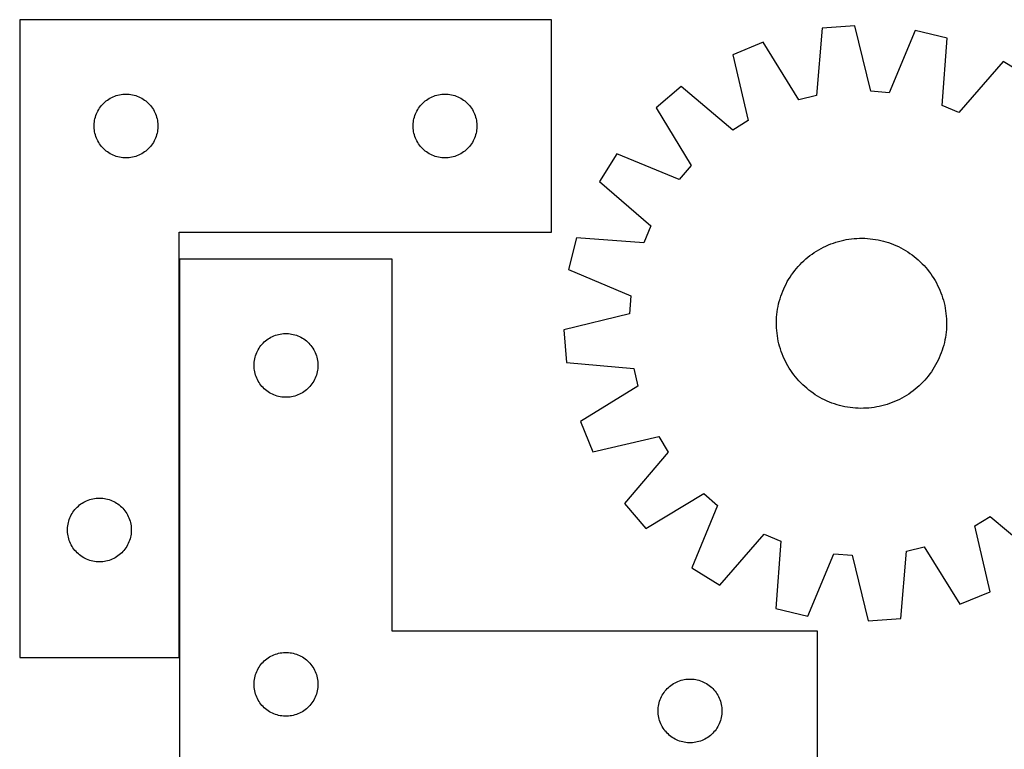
# Model space of a CAD drawing. Header units: millimetres. Extents: x 7 to 1493, y 7 to 2993.
# Tile 7 of 11: x 263 to 726, y 2650 to 2993. Entities that reach past the tile are written whole.
import ezdxf

# ---------------------------------------------------------------- set-up
doc = ezdxf.new("R2010")
doc.units = ezdxf.units.MM
doc.layers.add('COMMON', color=5, linetype='CONTINUOUS', true_color=0x0000ff)
doc.layers.add('CUT', color=7, linetype='CONTINUOUS', true_color=0x000000)

msp = doc.modelspace()

# ---------------------------------------------------------------- linework, layer by layer
at = {"layer": 'COMMON'}
msp.add_line((338.239389, 2880.647767), (338.239389, 2693.242731), dxfattribs=at)
at = {"layer": 'CUT'}
for p, q in [((263.139389, 2993.242731), (263.139389, 2693.242731)), ((513.139389, 2993.242731), (263.139389, 2993.242731)), ((513.139389, 2893.242731), (513.139389, 2993.242731)), ((640.491357, 2989.227961), (637.789955, 2957.578677)), ((655.831285, 2990.418403), (640.491357, 2989.227961)), ((663.383172, 2959.564818), (655.831285, 2990.418403)), ((684.279698, 2988.148237), (671.930345, 2958.882758)), ((699.236703, 2984.540117), (684.279698, 2988.148237)), ((612.733789, 2982.595975), (598.512518, 2976.723498)), ((629.450343, 2955.586132), (612.733789, 2982.595975)), ((696.884692, 2952.862951), (699.236703, 2984.540117)), ((598.512518, 2976.723498), (605.723498, 2945.788461)), ((725.591231, 2973.590017), (704.802769, 2949.573053)), ((738.701218, 2965.536522), (725.591231, 2973.590017)), ((574.162898, 2961.838544), (562.45236, 2951.858872)), ((598.407786, 2941.316356), (574.162898, 2961.838544)), ((671.930345, 2958.882758), (663.383172, 2959.564818)), ((302.131108, 2953.431831), (302.670226, 2953.985014)), ((302.670226, 2953.985014), (303.237107, 2954.50971)), ((303.237107, 2954.50971), (303.830246, 2955.004528)), ((303.830246, 2955.004528), (304.448072, 2955.468156)), ((304.448072, 2955.468156), (305.088946, 2955.899364)), ((305.088946, 2955.899364), (305.751168, 2956.297009)), ((305.751168, 2956.297009), (306.432982, 2956.660037)), ((306.432982, 2956.660037), (307.13258, 2956.987484)), ((307.13258, 2956.987484), (307.848107, 2957.278483)), ((307.848107, 2957.278483), (308.577666, 2957.532261)), ((308.577666, 2957.532261), (309.319322, 2957.748147)), ((309.319322, 2957.748147), (310.071108, 2957.925566)), ((310.071108, 2957.925566), (310.83103, 2958.064049)), ((310.83103, 2958.064049), (311.597074, 2958.163229)), ((311.597074, 2958.163229), (312.367207, 2958.222842)), ((312.367207, 2958.222842), (313.139389, 2958.242731)), ((313.139389, 2958.242731), (313.91157, 2958.222842)), ((313.91157, 2958.222842), (314.681704, 2958.163229)), ((314.681704, 2958.163229), (315.447747, 2958.064049)), ((315.447747, 2958.064049), (316.20767, 2957.925566)), ((316.20767, 2957.925566), (316.959456, 2957.748147)), ((316.959456, 2957.748147), (317.701111, 2957.532261)), ((317.701111, 2957.532261), (318.43067, 2957.278483)), ((318.43067, 2957.278483), (319.146197, 2956.987484)), ((319.146197, 2956.987484), (319.845796, 2956.660037)), ((319.845796, 2956.660037), (320.52761, 2956.297009)), ((320.52761, 2956.297009), (321.189832, 2955.899364)), ((321.189832, 2955.899364), (321.830705, 2955.468156)), ((321.830705, 2955.468156), (322.448531, 2955.004528)), ((322.448531, 2955.004528), (323.041671, 2954.50971)), ((323.041671, 2954.50971), (323.608551, 2953.985014)), ((323.608551, 2953.985014), (324.147669, 2953.431831)), ((452.131108, 2953.431831), (452.670226, 2953.985014)), ((452.670226, 2953.985014), (453.237107, 2954.50971)), ((453.237107, 2954.50971), (453.830246, 2955.004528)), ((453.830246, 2955.004528), (454.448072, 2955.468156)), ((454.448072, 2955.468156), (455.088946, 2955.899364)), ((455.088946, 2955.899364), (455.751168, 2956.297009)), ((455.751168, 2956.297009), (456.432982, 2956.660037)), ((456.432982, 2956.660037), (457.13258, 2956.987484)), ((457.13258, 2956.987484), (457.848107, 2957.278483)), ((457.848107, 2957.278483), (458.577666, 2957.532261)), ((458.577666, 2957.532261), (459.319322, 2957.748147)), ((459.319322, 2957.748147), (460.071108, 2957.925566)), ((460.071108, 2957.925566), (460.83103, 2958.064049)), ((460.83103, 2958.064049), (461.597074, 2958.163229)), ((461.597074, 2958.163229), (462.367207, 2958.222842)), ((462.367207, 2958.222842), (463.139389, 2958.242731)), ((463.139389, 2958.242731), (463.91157, 2958.222842)), ((463.91157, 2958.222842), (464.681704, 2958.163229)), ((464.681704, 2958.163229), (465.447747, 2958.064049)), ((465.447747, 2958.064049), (466.20767, 2957.925566)), ((466.20767, 2957.925566), (466.959456, 2957.748147)), ((466.959456, 2957.748147), (467.701111, 2957.532261)), ((467.701111, 2957.532261), (468.43067, 2957.278483)), ((468.43067, 2957.278483), (469.146197, 2956.987484)), ((469.146197, 2956.987484), (469.845796, 2956.660037)), ((469.845796, 2956.660037), (470.52761, 2956.297009)), ((470.52761, 2956.297009), (471.189832, 2955.899364)), ((471.189832, 2955.899364), (471.830705, 2955.468156)), ((471.830705, 2955.468156), (472.448531, 2955.004528)), ((472.448531, 2955.004528), (473.041671, 2954.50971)), ((473.041671, 2954.50971), (473.608551, 2953.985014)), ((473.608551, 2953.985014), (474.147669, 2953.431831)), ((637.789955, 2957.578677), (629.450343, 2955.586132)), ((299.244529, 2948.893649), (299.553855, 2949.601447)), ((299.553855, 2949.601447), (299.899207, 2950.292382)), ((299.899207, 2950.292382), (300.279669, 2950.964623)), ((300.279669, 2950.964623), (300.694233, 2951.616387)), ((300.694233, 2951.616387), (301.1418, 2952.245945)), ((301.1418, 2952.245945), (301.621182, 2952.851628)), ((301.621182, 2952.851628), (302.131108, 2953.431831)), ((324.147669, 2953.431831), (324.657595, 2952.851628)), ((324.657595, 2952.851628), (325.136977, 2952.245945)), ((325.136977, 2952.245945), (325.584544, 2951.616387)), ((325.584544, 2951.616387), (325.999108, 2950.964623)), ((325.999108, 2950.964623), (326.379571, 2950.292382)), ((326.379571, 2950.292382), (326.724923, 2949.601447)), ((326.724923, 2949.601447), (327.034248, 2948.893649)), ((449.244529, 2948.893649), (449.553855, 2949.601447)), ((449.553855, 2949.601447), (449.899207, 2950.292382)), ((449.899207, 2950.292382), (450.279669, 2950.964623)), ((450.279669, 2950.964623), (450.694233, 2951.616387)), ((450.694233, 2951.616387), (451.1418, 2952.245945)), ((451.1418, 2952.245945), (451.621182, 2952.851628)), ((451.621182, 2952.851628), (452.131108, 2953.431831)), ((474.147669, 2953.431831), (474.657595, 2952.851628)), ((474.657595, 2952.851628), (475.136977, 2952.245945)), ((475.136977, 2952.245945), (475.584544, 2951.616387)), ((475.584544, 2951.616387), (475.999108, 2950.964623)), ((475.999108, 2950.964623), (476.379571, 2950.292382)), ((476.379571, 2950.292382), (476.724923, 2949.601447)), ((476.724923, 2949.601447), (477.034248, 2948.893649)), ((562.45236, 2951.858872), (578.869863, 2924.666219)), ((704.802769, 2949.573053), (696.884692, 2952.862951)), ((298.184126, 2944.400363), (298.263549, 2945.168706)), ((298.263549, 2945.168706), (298.382419, 2945.931942)), ((298.382419, 2945.931942), (298.540423, 2946.688047)), ((298.540423, 2946.688047), (298.737141, 2947.435015)), ((298.737141, 2947.435015), (298.97205, 2948.170866)), ((298.97205, 2948.170866), (299.244529, 2948.893649)), ((327.034248, 2948.893649), (327.306727, 2948.170866)), ((327.306727, 2948.170866), (327.541637, 2947.435015)), ((327.541637, 2947.435015), (327.738354, 2946.688047)), ((327.738354, 2946.688047), (327.896358, 2945.931942)), ((327.896358, 2945.931942), (328.015229, 2945.168706)), ((328.015229, 2945.168706), (328.094652, 2944.400363)), ((448.184126, 2944.400363), (448.263549, 2945.168706)), ((448.263549, 2945.168706), (448.382419, 2945.931942)), ((448.382419, 2945.931942), (448.540423, 2946.688047)), ((448.540423, 2946.688047), (448.737141, 2947.435015)), ((448.737141, 2947.435015), (448.97205, 2948.170866)), ((448.97205, 2948.170866), (449.244529, 2948.893649)), ((477.034248, 2948.893649), (477.306727, 2948.170866)), ((477.306727, 2948.170866), (477.541637, 2947.435015)), ((477.541637, 2947.435015), (477.738354, 2946.688047)), ((477.738354, 2946.688047), (477.896358, 2945.931942)), ((477.896358, 2945.931942), (478.015229, 2945.168706)), ((478.015229, 2945.168706), (478.094652, 2944.400363)), ((605.723498, 2945.788461), (598.407786, 2941.316356)), ((298.144362, 2943.628949), (298.184126, 2944.400363)), ((298.144362, 2942.856512), (298.144362, 2943.628949)), ((298.184126, 2942.085099), (298.144362, 2942.856512)), ((298.263549, 2941.316755), (298.184126, 2942.085099)), ((298.382419, 2940.553519), (298.263549, 2941.316755)), ((298.540423, 2939.797415), (298.382419, 2940.553519)), ((327.896358, 2940.553519), (327.738354, 2939.797415)), ((328.015229, 2941.316755), (327.896358, 2940.553519)), ((328.094652, 2942.085099), (328.015229, 2941.316755)), ((328.094652, 2944.400363), (328.134416, 2943.628949)), ((328.134416, 2942.856512), (328.094652, 2942.085099)), ((328.134416, 2943.628949), (328.134416, 2942.856512)), ((448.144362, 2943.628949), (448.184126, 2944.400363)), ((448.144362, 2942.856512), (448.144362, 2943.628949)), ((448.184126, 2942.085099), (448.144362, 2942.856512)), ((448.263549, 2941.316755), (448.184126, 2942.085099)), ((448.382419, 2940.553519), (448.263549, 2941.316755)), ((448.540423, 2939.797415), (448.382419, 2940.553519)), ((477.896358, 2940.553519), (477.738354, 2939.797415)), ((478.015229, 2941.316755), (477.896358, 2940.553519)), ((478.094652, 2942.085099), (478.015229, 2941.316755)), ((478.094652, 2944.400363), (478.134416, 2943.628949)), ((478.134416, 2942.856512), (478.094652, 2942.085099)), ((478.134416, 2943.628949), (478.134416, 2942.856512)), ((298.737141, 2939.050446), (298.540423, 2939.797415)), ((298.97205, 2938.314595), (298.737141, 2939.050446)), ((299.244529, 2937.591812), (298.97205, 2938.314595)), ((299.553855, 2936.884015), (299.244529, 2937.591812)), ((299.899207, 2936.19308), (299.553855, 2936.884015)), ((300.279669, 2935.520839), (299.899207, 2936.19308)), ((300.694233, 2934.869075), (300.279669, 2935.520839)), ((325.999108, 2935.520839), (325.584544, 2934.869075)), ((326.379571, 2936.19308), (325.999108, 2935.520839)), ((326.724923, 2936.884015), (326.379571, 2936.19308)), ((327.034248, 2937.591812), (326.724923, 2936.884015)), ((327.306727, 2938.314595), (327.034248, 2937.591812)), ((327.541637, 2939.050446), (327.306727, 2938.314595)), ((327.738354, 2939.797415), (327.541637, 2939.050446)), ((448.737141, 2939.050446), (448.540423, 2939.797415)), ((448.97205, 2938.314595), (448.737141, 2939.050446)), ((449.244529, 2937.591812), (448.97205, 2938.314595)), ((449.553855, 2936.884015), (449.244529, 2937.591812)), ((449.899207, 2936.19308), (449.553855, 2936.884015)), ((450.279669, 2935.520839), (449.899207, 2936.19308)), ((450.694233, 2934.869075), (450.279669, 2935.520839)), ((475.999108, 2935.520839), (475.584544, 2934.869075)), ((476.379571, 2936.19308), (475.999108, 2935.520839)), ((476.724923, 2936.884015), (476.379571, 2936.19308)), ((477.034248, 2937.591812), (476.724923, 2936.884015)), ((477.306727, 2938.314595), (477.034248, 2937.591812)), ((477.541637, 2939.050446), (477.306727, 2938.314595)), ((477.738354, 2939.797415), (477.541637, 2939.050446)), ((301.1418, 2934.239517), (300.694233, 2934.869075)), ((301.621182, 2933.633833), (301.1418, 2934.239517)), ((302.131108, 2933.053631), (301.621182, 2933.633833)), ((302.670226, 2932.500448), (302.131108, 2933.053631)), ((303.237107, 2931.975752), (302.670226, 2932.500448)), ((303.830246, 2931.480934), (303.237107, 2931.975752)), ((304.448072, 2931.017306), (303.830246, 2931.480934)), ((305.088946, 2930.586097), (304.448072, 2931.017306)), ((321.830705, 2931.017306), (321.189832, 2930.586097)), ((322.448531, 2931.480934), (321.830705, 2931.017306)), ((323.041671, 2931.975752), (322.448531, 2931.480934)), ((323.608551, 2932.500448), (323.041671, 2931.975752)), ((324.147669, 2933.053631), (323.608551, 2932.500448)), ((324.657595, 2933.633833), (324.147669, 2933.053631)), ((325.136977, 2934.239517), (324.657595, 2933.633833)), ((325.584544, 2934.869075), (325.136977, 2934.239517)), ((451.1418, 2934.239517), (450.694233, 2934.869075)), ((451.621182, 2933.633833), (451.1418, 2934.239517)), ((452.131108, 2933.053631), (451.621182, 2933.633833)), ((452.670226, 2932.500448), (452.131108, 2933.053631)), ((453.237107, 2931.975752), (452.670226, 2932.500448)), ((453.830246, 2931.480934), (453.237107, 2931.975752)), ((454.448072, 2931.017306), (453.830246, 2931.480934)), ((455.088946, 2930.586097), (454.448072, 2931.017306)), ((471.830705, 2931.017306), (471.189832, 2930.586097)), ((472.448531, 2931.480934), (471.830705, 2931.017306)), ((473.041671, 2931.975752), (472.448531, 2931.480934)), ((473.608551, 2932.500448), (473.041671, 2931.975752)), ((474.147669, 2933.053631), (473.608551, 2932.500448)), ((474.657595, 2933.633833), (474.147669, 2933.053631)), ((475.136977, 2934.239517), (474.657595, 2933.633833)), ((475.584544, 2934.869075), (475.136977, 2934.239517)), ((305.751168, 2930.188452), (305.088946, 2930.586097)), ((306.432982, 2929.825425), (305.751168, 2930.188452)), ((307.13258, 2929.497977), (306.432982, 2929.825425)), ((307.848107, 2929.206978), (307.13258, 2929.497977)), ((308.577666, 2928.9532), (307.848107, 2929.206978)), ((309.319322, 2928.737315), (308.577666, 2928.9532)), ((310.071108, 2928.559895), (309.319322, 2928.737315)), ((310.83103, 2928.421412), (310.071108, 2928.559895)), ((311.597074, 2928.322233), (310.83103, 2928.421412)), ((312.367207, 2928.262619), (311.597074, 2928.322233)), ((313.139389, 2928.242731), (312.367207, 2928.262619)), ((313.91157, 2928.262619), (313.139389, 2928.242731)), ((314.681704, 2928.322233), (313.91157, 2928.262619)), ((315.447747, 2928.421412), (314.681704, 2928.322233)), ((316.20767, 2928.559895), (315.447747, 2928.421412)), ((316.959456, 2928.737315), (316.20767, 2928.559895)), ((317.701111, 2928.9532), (316.959456, 2928.737315)), ((318.43067, 2929.206978), (317.701111, 2928.9532)), ((319.146197, 2929.497977), (318.43067, 2929.206978)), ((319.845796, 2929.825425), (319.146197, 2929.497977)), ((320.52761, 2930.188452), (319.845796, 2929.825425)), ((321.189832, 2930.586097), (320.52761, 2930.188452)), ((455.751168, 2930.188452), (455.088946, 2930.586097)), ((456.432982, 2929.825425), (455.751168, 2930.188452)), ((457.13258, 2929.497977), (456.432982, 2929.825425)), ((457.848107, 2929.206978), (457.13258, 2929.497977)), ((458.577666, 2928.9532), (457.848107, 2929.206978)), ((459.319322, 2928.737315), (458.577666, 2928.9532)), ((460.071108, 2928.559895), (459.319322, 2928.737315)), ((460.83103, 2928.421412), (460.071108, 2928.559895)), ((461.597074, 2928.322233), (460.83103, 2928.421412)), ((462.367207, 2928.262619), (461.597074, 2928.322233)), ((463.139389, 2928.242731), (462.367207, 2928.262619)), ((463.91157, 2928.262619), (463.139389, 2928.242731)), ((464.681704, 2928.322233), (463.91157, 2928.262619)), ((465.447747, 2928.421412), (464.681704, 2928.322233)), ((466.20767, 2928.559895), (465.447747, 2928.421412)), ((466.959456, 2928.737315), (466.20767, 2928.559895)), ((467.701111, 2928.9532), (466.959456, 2928.737315)), ((468.43067, 2929.206978), (467.701111, 2928.9532)), ((469.146197, 2929.497977), (468.43067, 2929.206978)), ((469.845796, 2929.825425), (469.146197, 2929.497977)), ((470.52761, 2930.188452), (469.845796, 2929.825425)), ((471.189832, 2930.586097), (470.52761, 2930.188452)), ((543.8942, 2930.177994), (535.840705, 2917.068007)), ((573.294163, 2918.152316), (543.8942, 2930.177994)), ((578.869863, 2924.666219), (573.294163, 2918.152316)), ((535.840705, 2917.068007), (559.857669, 2896.279544)), ((559.857669, 2896.279544), (556.56777, 2888.361467)), ((338.139389, 2693.242731), (338.139389, 2893.242731)), ((338.139389, 2893.242731), (513.139389, 2893.242731)), ((524.890605, 2890.713479), (521.282485, 2875.756473)), ((556.56777, 2888.361467), (524.890605, 2890.713479)), ((648.161358, 2888.963779), (649.376324, 2889.284503)), ((649.376324, 2889.284503), (650.600765, 2889.566906)), ((650.600765, 2889.566906), (651.833472, 2889.81071)), ((651.833472, 2889.81071), (653.073229, 2890.015672)), ((653.073229, 2890.015672), (654.318812, 2890.181592)), ((654.318812, 2890.181592), (655.568992, 2890.308305)), ((655.568992, 2890.308305), (656.822536, 2890.395686)), ((656.822536, 2890.395686), (658.078205, 2890.44365)), ((658.078205, 2890.44365), (659.334762, 2890.452148)), ((659.334762, 2890.452148), (660.590965, 2890.421173)), ((660.590965, 2890.421173), (661.845576, 2890.350755)), ((661.845576, 2890.350755), (663.097356, 2890.240963)), ((663.097356, 2890.240963), (664.345069, 2890.091906)), ((664.345069, 2890.091906), (665.587485, 2889.903731)), ((665.587485, 2889.903731), (666.823377, 2889.676624)), ((666.823377, 2889.676624), (668.051526, 2889.410808)), ((668.051526, 2889.410808), (669.270719, 2889.106547)), ((669.270719, 2889.106547), (670.479753, 2888.764139)), ((637.84685, 2884.417227), (638.924095, 2885.064181)), ((638.924095, 2885.064181), (640.02113, 2885.676979)), ((640.02113, 2885.676979), (641.136872, 2886.255016)), ((641.136872, 2886.255016), (642.27022, 2886.797722)), ((642.27022, 2886.797722), (643.420055, 2887.30456)), ((643.420055, 2887.30456), (644.585244, 2887.775031)), ((644.585244, 2887.775031), (645.764635, 2888.20867)), ((645.764635, 2888.20867), (646.957065, 2888.60505)), ((646.957065, 2888.60505), (648.161358, 2888.963779)), ((670.479753, 2888.764139), (671.677436, 2888.383924)), ((671.677436, 2888.383924), (672.862584, 2887.966277)), ((672.862584, 2887.966277), (674.03403, 2887.511609)), ((674.03403, 2887.511609), (675.190615, 2887.02037)), ((675.190615, 2887.02037), (676.3312, 2886.493044)), ((676.3312, 2886.493044), (677.454659, 2885.930151)), ((677.454659, 2885.930151), (678.559882, 2885.332247)), ((678.559882, 2885.332247), (679.645779, 2884.699923)), ((679.645779, 2884.699923), (680.711279, 2884.033802)), ((438.33939, 2880.647767), (338.33939, 2880.647767)), ((338.33939, 2880.647767), (338.33939, 2630.647767)), ((438.33939, 2705.647767), (438.33939, 2880.647767)), ((630.946828, 2878.989883), (631.857001, 2879.85625)), ((631.857001, 2879.85625), (632.793938, 2880.693601)), ((632.793938, 2880.693601), (633.756714, 2881.501108)), ((633.756714, 2881.501108), (634.74438, 2882.277976)), ((634.74438, 2882.277976), (635.755961, 2883.023437)), ((635.755961, 2883.023437), (636.790458, 2883.736755)), ((636.790458, 2883.736755), (637.84685, 2884.417227)), ((680.711279, 2884.033802), (681.755329, 2883.334541)), ((681.755329, 2883.334541), (682.7769, 2882.602831)), ((682.7769, 2882.602831), (683.774983, 2881.839393)), ((683.774983, 2881.839393), (684.748594, 2881.044982)), ((684.748594, 2881.044982), (685.696771, 2880.220381)), ((685.696771, 2880.220381), (686.618579, 2879.366404)), ((521.282485, 2875.756473), (550.547963, 2863.40712)), ((626.827891, 2874.253675), (627.591328, 2875.251758)), ((627.591328, 2875.251758), (628.385739, 2876.225369)), ((628.385739, 2876.225369), (629.210341, 2877.173546)), ((629.210341, 2877.173546), (630.064318, 2878.095354)), ((630.064318, 2878.095354), (630.946828, 2878.989883)), ((686.618579, 2879.366404), (687.513108, 2878.483893)), ((687.513108, 2878.483893), (688.379475, 2877.57372)), ((688.379475, 2877.57372), (689.216826, 2876.636784)), ((689.216826, 2876.636784), (690.024333, 2875.674007)), ((690.024333, 2875.674007), (690.8012, 2874.686341)), ((624.098474, 2870.036657), (624.730799, 2871.122554)), ((624.730799, 2871.122554), (625.39692, 2872.188054)), ((625.39692, 2872.188054), (626.096181, 2873.232104)), ((626.096181, 2873.232104), (626.827891, 2874.253675)), ((690.8012, 2874.686341), (691.546661, 2873.674761)), ((691.546661, 2873.674761), (692.25998, 2872.640264)), ((692.25998, 2872.640264), (692.940452, 2871.583872)), ((692.940452, 2871.583872), (693.587406, 2870.506627)), ((621.919112, 2865.510805), (622.410352, 2866.667391)), ((622.410352, 2866.667391), (622.937678, 2867.807976)), ((622.937678, 2867.807976), (623.500571, 2868.931434)), ((623.500571, 2868.931434), (624.098474, 2870.036657)), ((693.587406, 2870.506627), (694.200204, 2869.409592)), ((694.200204, 2869.409592), (694.778241, 2868.29385)), ((694.778241, 2868.29385), (695.320946, 2867.160502)), ((695.320946, 2867.160502), (695.827785, 2866.010666)), ((695.827785, 2866.010666), (696.298256, 2864.845478)), ((550.547963, 2863.40712), (549.865904, 2854.859947)), ((620.324175, 2860.747494), (620.666582, 2861.956529)), ((620.666582, 2861.956529), (621.046797, 2863.154211)), ((621.046797, 2863.154211), (621.464445, 2864.33936)), ((621.464445, 2864.33936), (621.919112, 2865.510805)), ((696.298256, 2864.845478), (696.731895, 2863.666087)), ((696.731895, 2863.666087), (697.128275, 2862.473656)), ((697.128275, 2862.473656), (697.487004, 2861.269364)), ((619.338815, 2855.821845), (619.52699, 2857.06426)), ((619.52699, 2857.06426), (619.754098, 2858.300152)), ((619.754098, 2858.300152), (620.019913, 2859.528301)), ((620.019913, 2859.528301), (620.324175, 2860.747494)), ((697.487004, 2861.269364), (697.807728, 2860.054398)), ((697.807728, 2860.054398), (698.090131, 2858.829957)), ((698.090131, 2858.829957), (698.333934, 2857.59725)), ((698.333934, 2857.59725), (698.538897, 2856.357493)), ((549.865904, 2854.859947), (519.012318, 2847.308061)), ((618.978573, 2850.811537), (619.009548, 2852.067741)), ((619.009548, 2852.067741), (619.079967, 2853.322351)), ((619.079967, 2853.322351), (619.189758, 2854.574131)), ((619.189758, 2854.574131), (619.338815, 2855.821845)), ((698.538897, 2856.357493), (698.704816, 2855.11191)), ((698.704816, 2855.11191), (698.831529, 2853.861729)), ((698.831529, 2853.861729), (698.918911, 2852.608186)), ((698.918911, 2852.608186), (698.966875, 2851.352516)), ((618.987072, 2849.554981), (618.978573, 2850.811537)), ((619.035035, 2848.299311), (618.987072, 2849.554981)), ((619.122417, 2847.045767), (619.035035, 2848.299311)), ((698.873979, 2847.585145), (698.764188, 2846.333366)), ((698.944398, 2848.839756), (698.873979, 2847.585145)), ((698.975373, 2850.09596), (698.944398, 2848.839756)), ((698.966875, 2851.352516), (698.975373, 2850.09596)), ((379.336175, 2842.645356), (379.965734, 2843.092922)), ((379.965734, 2843.092922), (380.617498, 2843.507486)), ((380.617498, 2843.507486), (381.289739, 2843.887949)), ((381.289739, 2843.887949), (381.980674, 2844.233301)), ((381.980674, 2844.233301), (382.688471, 2844.542626)), ((382.688471, 2844.542626), (383.411254, 2844.815105)), ((383.411254, 2844.815105), (384.147105, 2845.050015)), ((384.147105, 2845.050015), (384.894074, 2845.246732)), ((384.894074, 2845.246732), (385.650178, 2845.404736)), ((385.650178, 2845.404736), (386.413414, 2845.523607)), ((386.413414, 2845.523607), (387.181758, 2845.60303)), ((387.181758, 2845.60303), (387.953171, 2845.642794)), ((387.953171, 2845.642794), (388.725608, 2845.642794)), ((388.725608, 2845.642794), (389.497022, 2845.60303)), ((389.497022, 2845.60303), (390.265365, 2845.523607)), ((390.265365, 2845.523607), (391.028601, 2845.404736)), ((391.028601, 2845.404736), (391.784706, 2845.246732)), ((391.784706, 2845.246732), (392.531674, 2845.050015)), ((392.531674, 2845.050015), (393.267525, 2844.815105)), ((393.267525, 2844.815105), (393.990308, 2844.542626)), ((393.990308, 2844.542626), (394.698106, 2844.233301)), ((394.698106, 2844.233301), (395.389041, 2843.887949)), ((395.389041, 2843.887949), (396.061282, 2843.507486)), ((396.061282, 2843.507486), (396.713046, 2843.092922)), ((396.713046, 2843.092922), (397.342604, 2842.645356)), ((519.012318, 2847.308061), (520.202761, 2831.968133)), ((619.24913, 2845.795587), (619.122417, 2847.045767)), ((619.415049, 2844.550004), (619.24913, 2845.795587)), ((619.620012, 2843.310247), (619.415049, 2844.550004)), ((619.863815, 2842.07754), (619.620012, 2843.310247)), ((698.426956, 2843.843236), (698.199848, 2842.607344)), ((698.615131, 2845.085652), (698.426956, 2843.843236)), ((698.764188, 2846.333366), (698.615131, 2845.085652)), ((375.285111, 2838.035988), (375.682756, 2838.69821)), ((375.682756, 2838.69821), (376.113965, 2839.339083)), ((376.113965, 2839.339083), (376.577593, 2839.956909)), ((376.577593, 2839.956909), (377.072411, 2840.550049)), ((377.072411, 2840.550049), (377.597107, 2841.116929)), ((377.597107, 2841.116929), (378.15029, 2841.656047)), ((378.15029, 2841.656047), (378.730492, 2842.165974)), ((378.730492, 2842.165974), (379.336175, 2842.645356)), ((397.342604, 2842.645356), (397.948287, 2842.165974)), ((397.948287, 2842.165974), (398.52849, 2841.656047)), ((398.52849, 2841.656047), (399.081673, 2841.116929)), ((399.081673, 2841.116929), (399.606369, 2840.550049)), ((399.606369, 2840.550049), (400.101187, 2839.956909)), ((400.101187, 2839.956909), (400.564815, 2839.339083)), ((400.564815, 2839.339083), (400.996023, 2838.69821)), ((400.996023, 2838.69821), (401.393668, 2838.035988)), ((620.146218, 2840.853099), (619.863815, 2842.07754)), ((620.466942, 2839.638133), (620.146218, 2840.853099)), ((620.825672, 2838.43384), (620.466942, 2839.638133)), ((621.222051, 2837.24141), (620.825672, 2838.43384)), ((697.287364, 2838.950968), (696.907149, 2837.753286)), ((697.629771, 2840.160003), (697.287364, 2838.950968)), ((697.934033, 2841.379196), (697.629771, 2840.160003)), ((698.199848, 2842.607344), (697.934033, 2841.379196)), ((373.518071, 2832.956125), (373.656554, 2833.716048)), ((373.656554, 2833.716048), (373.833974, 2834.467834)), ((373.833974, 2834.467834), (374.049859, 2835.209489)), ((374.049859, 2835.209489), (374.303637, 2835.939048)), ((374.303637, 2835.939048), (374.594636, 2836.654575)), ((374.594636, 2836.654575), (374.922083, 2837.354174)), ((374.922083, 2837.354174), (375.285111, 2838.035988)), ((401.393668, 2838.035988), (401.756696, 2837.354174)), ((401.756696, 2837.354174), (402.084143, 2836.654575)), ((402.084143, 2836.654575), (402.375142, 2835.939048)), ((402.375142, 2835.939048), (402.62892, 2835.209489)), ((402.62892, 2835.209489), (402.844806, 2834.467834)), ((402.844806, 2834.467834), (403.022225, 2833.716048)), ((403.022225, 2833.716048), (403.160708, 2832.956125)), ((621.655691, 2836.062019), (621.222051, 2837.24141)), ((622.126162, 2834.896831), (621.655691, 2836.062019)), ((622.633, 2833.746995), (622.126162, 2834.896831)), ((623.175705, 2832.613647), (622.633, 2833.746995)), ((695.543594, 2834.240106), (695.016268, 2833.099521)), ((696.034834, 2835.396692), (695.543594, 2834.240106)), ((696.489502, 2836.568137), (696.034834, 2835.396692)), ((696.907149, 2837.753286), (696.489502, 2836.568137)), ((373.33939, 2830.647767), (373.359278, 2831.419948)), ((373.359278, 2829.875586), (373.33939, 2830.647767)), ((373.359278, 2831.419948), (373.418892, 2832.190082)), ((373.418892, 2829.105452), (373.359278, 2829.875586)), ((373.418892, 2832.190082), (373.518071, 2832.956125)), ((373.518071, 2828.339408), (373.418892, 2829.105452)), ((403.160708, 2832.956125), (403.259888, 2832.190082)), ((403.259888, 2829.105452), (403.160708, 2828.339408)), ((403.259888, 2832.190082), (403.319501, 2831.419948)), ((403.319501, 2829.875586), (403.259888, 2829.105452)), ((403.319501, 2831.419948), (403.33939, 2830.647767)), ((403.33939, 2830.647767), (403.319501, 2829.875586)), ((520.202761, 2831.968133), (551.852045, 2829.266731)), ((551.852045, 2829.266731), (553.844589, 2820.927118)), ((623.753742, 2831.497905), (623.175705, 2832.613647)), ((624.36654, 2830.40087), (623.753742, 2831.497905)), ((625.013494, 2829.323625), (624.36654, 2830.40087)), ((625.693966, 2828.267233), (625.013494, 2829.323625)), ((693.223148, 2829.784943), (692.557026, 2828.719443)), ((693.855472, 2830.87084), (693.223148, 2829.784943)), ((694.453376, 2831.976063), (693.855472, 2830.87084)), ((695.016268, 2833.099521), (694.453376, 2831.976063)), ((373.656554, 2827.579486), (373.518071, 2828.339408)), ((373.833974, 2826.8277), (373.656554, 2827.579486)), ((374.049859, 2826.086044), (373.833974, 2826.8277)), ((374.303637, 2825.356486), (374.049859, 2826.086044)), ((374.594636, 2824.640958), (374.303637, 2825.356486)), ((374.922083, 2823.94136), (374.594636, 2824.640958)), ((402.084143, 2824.640958), (401.756696, 2823.94136)), ((402.375142, 2825.356486), (402.084143, 2824.640958)), ((402.62892, 2826.086044), (402.375142, 2825.356486)), ((402.844806, 2826.8277), (402.62892, 2826.086044)), ((403.022225, 2827.579486), (402.844806, 2826.8277)), ((403.160708, 2828.339408), (403.022225, 2827.579486)), ((626.407285, 2827.232736), (625.693966, 2828.267233)), ((627.152746, 2826.221156), (626.407285, 2827.232736)), ((627.929613, 2825.23349), (627.152746, 2826.221156)), ((628.737121, 2824.270713), (627.929613, 2825.23349)), ((629.574471, 2823.333776), (628.737121, 2824.270713)), ((689.568207, 2824.682128), (688.743606, 2823.733951)), ((690.362618, 2825.655738), (689.568207, 2824.682128)), ((691.126055, 2826.653822), (690.362618, 2825.655738)), ((691.857765, 2827.675393), (691.126055, 2826.653822)), ((692.557026, 2828.719443), (691.857765, 2827.675393)), ((375.285111, 2823.259546), (374.922083, 2823.94136)), ((375.682756, 2822.597324), (375.285111, 2823.259546)), ((376.113965, 2821.95645), (375.682756, 2822.597324)), ((376.577593, 2821.338625), (376.113965, 2821.95645)), ((377.072411, 2820.745485), (376.577593, 2821.338625)), ((377.597107, 2820.178605), (377.072411, 2820.745485)), ((378.15029, 2819.639486), (377.597107, 2820.178605)), ((378.730492, 2819.12956), (378.15029, 2819.639486)), ((398.52849, 2819.639486), (397.948287, 2819.12956)), ((399.081673, 2820.178605), (398.52849, 2819.639486)), ((399.606369, 2820.745485), (399.081673, 2820.178605)), ((400.101187, 2821.338625), (399.606369, 2820.745485)), ((400.564815, 2821.95645), (400.101187, 2821.338625)), ((400.996023, 2822.597324), (400.564815, 2821.95645)), ((401.393668, 2823.259546), (400.996023, 2822.597324)), ((401.756696, 2823.94136), (401.393668, 2823.259546)), ((553.844589, 2820.927118), (526.834747, 2804.210565)), ((630.440838, 2822.423604), (629.574471, 2823.333776)), ((631.335367, 2821.541093), (630.440838, 2822.423604)), ((632.257175, 2820.687116), (631.335367, 2821.541093)), ((633.205353, 2819.862515), (632.257175, 2820.687116)), ((634.178963, 2819.068104), (633.205353, 2819.862515)), ((685.160008, 2820.213896), (684.197232, 2819.406389)), ((686.096945, 2821.051247), (685.160008, 2820.213896)), ((687.007118, 2821.917614), (686.096945, 2821.051247)), ((687.889628, 2822.812143), (687.007118, 2821.917614)), ((688.743606, 2823.733951), (687.889628, 2822.812143)), ((379.336175, 2818.650178), (378.730492, 2819.12956)), ((379.965734, 2818.202612), (379.336175, 2818.650178)), ((380.617498, 2817.788047), (379.965734, 2818.202612)), ((381.289739, 2817.407585), (380.617498, 2817.788047)), ((381.980674, 2817.062233), (381.289739, 2817.407585)), ((382.688471, 2816.752907), (381.980674, 2817.062233)), ((383.411254, 2816.480428), (382.688471, 2816.752907)), ((384.147105, 2816.245519), (383.411254, 2816.480428)), ((384.894074, 2816.048801), (384.147105, 2816.245519)), ((385.650178, 2815.890798), (384.894074, 2816.048801)), ((386.413414, 2815.771927), (385.650178, 2815.890798)), ((387.181758, 2815.692504), (386.413414, 2815.771927)), ((387.953171, 2815.65274), (387.181758, 2815.692504)), ((388.725608, 2815.65274), (387.953171, 2815.65274)), ((389.497022, 2815.692504), (388.725608, 2815.65274)), ((390.265365, 2815.771927), (389.497022, 2815.692504)), ((391.028601, 2815.890798), (390.265365, 2815.771927)), ((391.784706, 2816.048801), (391.028601, 2815.890798)), ((392.531674, 2816.245519), (391.784706, 2816.048801)), ((393.267525, 2816.480428), (392.531674, 2816.245519)), ((393.990308, 2816.752907), (393.267525, 2816.480428)), ((394.698106, 2817.062233), (393.990308, 2816.752907)), ((395.389041, 2817.407585), (394.698106, 2817.062233)), ((396.061282, 2817.788047), (395.389041, 2817.407585)), ((396.713046, 2818.202612), (396.061282, 2817.788047)), ((397.342604, 2818.650178), (396.713046, 2818.202612)), ((397.948287, 2819.12956), (397.342604, 2818.650178)), ((635.177046, 2818.304666), (634.178963, 2819.068104)), ((636.198617, 2817.572956), (635.177046, 2818.304666)), ((637.242668, 2816.873695), (636.198617, 2817.572956)), ((638.308167, 2816.207574), (637.242668, 2816.873695)), ((639.394064, 2815.57525), (638.308167, 2816.207574)), ((640.499287, 2814.977346), (639.394064, 2815.57525)), ((677.932816, 2815.230517), (676.817074, 2814.652481)), ((679.029851, 2815.843315), (677.932816, 2815.230517)), ((680.107096, 2816.49027), (679.029851, 2815.843315)), ((681.163489, 2817.170742), (680.107096, 2816.49027)), ((682.197985, 2817.88406), (681.163489, 2817.170742)), ((683.209566, 2818.629521), (682.197985, 2817.88406)), ((684.197232, 2819.406389), (683.209566, 2818.629521)), ((641.622746, 2814.414453), (640.499287, 2814.977346)), ((642.763331, 2813.887127), (641.622746, 2814.414453)), ((643.919916, 2813.395888), (642.763331, 2813.887127)), ((645.091362, 2812.94122), (643.919916, 2813.395888)), ((646.27651, 2812.523572), (645.091362, 2812.94122)), ((647.474193, 2812.143358), (646.27651, 2812.523572)), ((648.683227, 2811.80095), (647.474193, 2812.143358)), ((649.90242, 2811.496689), (648.683227, 2811.80095)), ((651.130569, 2811.230873), (649.90242, 2811.496689)), ((652.366461, 2811.003766), (651.130569, 2811.230873)), ((653.608877, 2810.815591), (652.366461, 2811.003766)), ((654.85659, 2810.666534), (653.608877, 2810.815591)), ((656.10837, 2810.556742), (654.85659, 2810.666534)), ((657.362981, 2810.486324), (656.10837, 2810.556742)), ((658.619184, 2810.455349), (657.362981, 2810.486324)), ((659.875741, 2810.463847), (658.619184, 2810.455349)), ((661.131411, 2810.511811), (659.875741, 2810.463847)), ((662.384954, 2810.599192), (661.131411, 2810.511811)), ((663.635134, 2810.725905), (662.384954, 2810.599192)), ((664.880718, 2810.891825), (663.635134, 2810.725905)), ((666.120474, 2811.096787), (664.880718, 2810.891825)), ((667.353182, 2811.34059), (666.120474, 2811.096787)), ((668.577622, 2811.622993), (667.353182, 2811.34059)), ((669.792589, 2811.943718), (668.577622, 2811.622993)), ((670.996881, 2812.302447), (669.792589, 2811.943718)), ((672.189311, 2812.698827), (670.996881, 2812.302447)), ((673.368703, 2813.132466), (672.189311, 2812.698827)), ((674.533891, 2813.602937), (673.368703, 2813.132466)), ((675.683726, 2814.109775), (674.533891, 2813.602937)), ((676.817074, 2814.652481), (675.683726, 2814.109775)), ((526.834747, 2804.210565), (532.707224, 2789.989293)), ((532.707224, 2789.989293), (563.642261, 2797.200274)), ((563.642261, 2797.200274), (568.114365, 2789.884561)), ((568.114365, 2789.884561), (547.592177, 2765.639674)), ((557.571849, 2753.929136), (584.764502, 2770.346638)), ((584.764502, 2770.346638), (591.278406, 2764.770938)), ((290.170226, 2763.985014), (290.737107, 2764.50971)), ((290.737107, 2764.50971), (291.330246, 2765.004528)), ((291.330246, 2765.004528), (291.948072, 2765.468156)), ((291.948072, 2765.468156), (292.588946, 2765.899364)), ((292.588946, 2765.899364), (293.251168, 2766.297009)), ((293.251168, 2766.297009), (293.932982, 2766.660037)), ((293.932982, 2766.660037), (294.63258, 2766.987484)), ((294.63258, 2766.987484), (295.348107, 2767.278483)), ((295.348107, 2767.278483), (296.077666, 2767.532261)), ((296.077666, 2767.532261), (296.819322, 2767.748147)), ((296.819322, 2767.748147), (297.571108, 2767.925566)), ((297.571108, 2767.925566), (298.33103, 2768.064049)), ((298.33103, 2768.064049), (299.097074, 2768.163229)), ((299.097074, 2768.163229), (299.867207, 2768.222842)), ((299.867207, 2768.222842), (300.639389, 2768.242731)), ((300.639389, 2768.242731), (301.41157, 2768.222842)), ((301.41157, 2768.222842), (302.181704, 2768.163229)), ((302.181704, 2768.163229), (302.947747, 2768.064049)), ((302.947747, 2768.064049), (303.70767, 2767.925566)), ((303.70767, 2767.925566), (304.459456, 2767.748147)), ((304.459456, 2767.748147), (305.201111, 2767.532261)), ((305.201111, 2767.532261), (305.93067, 2767.278483)), ((305.93067, 2767.278483), (306.646197, 2766.987484)), ((306.646197, 2766.987484), (307.345796, 2766.660037)), ((307.345796, 2766.660037), (308.02761, 2766.297009)), ((308.02761, 2766.297009), (308.689832, 2765.899364)), ((308.689832, 2765.899364), (309.330705, 2765.468156)), ((309.330705, 2765.468156), (309.948531, 2765.004528)), ((309.948531, 2765.004528), (310.541671, 2764.50971)), ((310.541671, 2764.50971), (311.108551, 2763.985014)), ((547.592177, 2765.639674), (557.571849, 2753.929136)), ((591.278406, 2764.770938), (579.252728, 2735.370975)), ((286.744529, 2758.893649), (287.053855, 2759.601447)), ((287.053855, 2759.601447), (287.399207, 2760.292382)), ((287.399207, 2760.292382), (287.779669, 2760.964623)), ((287.779669, 2760.964623), (288.194233, 2761.616387)), ((288.194233, 2761.616387), (288.6418, 2762.245945)), ((288.6418, 2762.245945), (289.121182, 2762.851628)), ((289.121182, 2762.851628), (289.631108, 2763.431831)), ((289.631108, 2763.431831), (290.170226, 2763.985014)), ((311.108551, 2763.985014), (311.647669, 2763.431831)), ((311.647669, 2763.431831), (312.157595, 2762.851628)), ((312.157595, 2762.851628), (312.636977, 2762.245945)), ((312.636977, 2762.245945), (313.084544, 2761.616387)), ((313.084544, 2761.616387), (313.499108, 2760.964623)), ((313.499108, 2760.964623), (313.879571, 2760.292382)), ((313.879571, 2760.292382), (314.224923, 2759.601447)), ((314.224923, 2759.601447), (314.534248, 2758.893649)), ((712.230448, 2755.119036), (719.546161, 2759.59114)), ((719.546161, 2759.59114), (743.791048, 2739.068953)), ((285.684126, 2754.400363), (285.763549, 2755.168706)), ((285.763549, 2755.168706), (285.882419, 2755.931942)), ((285.882419, 2755.931942), (286.040423, 2756.688047)), ((286.040423, 2756.688047), (286.237141, 2757.435015)), ((286.237141, 2757.435015), (286.47205, 2758.170866)), ((286.47205, 2758.170866), (286.744529, 2758.893649)), ((314.534248, 2758.893649), (314.806727, 2758.170866)), ((314.806727, 2758.170866), (315.041637, 2757.435015)), ((315.041637, 2757.435015), (315.238354, 2756.688047)), ((315.238354, 2756.688047), (315.396358, 2755.931942)), ((315.396358, 2755.931942), (315.515229, 2755.168706)), ((315.515229, 2755.168706), (315.594652, 2754.400363)), ((719.441428, 2724.183999), (712.230448, 2755.119036)), ((285.644362, 2753.628949), (285.684126, 2754.400363)), ((285.644362, 2752.856512), (285.644362, 2753.628949)), ((285.684126, 2752.085099), (285.644362, 2752.856512)), ((285.763549, 2751.316755), (285.684126, 2752.085099)), ((285.882419, 2750.553519), (285.763549, 2751.316755)), ((286.040423, 2749.797415), (285.882419, 2750.553519)), ((315.396358, 2750.553519), (315.238354, 2749.797415)), ((315.515229, 2751.316755), (315.396358, 2750.553519)), ((315.594652, 2752.085099), (315.515229, 2751.316755)), ((315.594652, 2754.400363), (315.634416, 2753.628949)), ((315.634416, 2752.856512), (315.594652, 2752.085099)), ((315.634416, 2753.628949), (315.634416, 2752.856512)), ((592.362715, 2727.31748), (613.151178, 2751.334444)), ((613.151178, 2751.334444), (621.069254, 2748.044545)), ((286.237141, 2749.050446), (286.040423, 2749.797415)), ((286.47205, 2748.314595), (286.237141, 2749.050446)), ((286.744529, 2747.591812), (286.47205, 2748.314595)), ((287.053855, 2746.884015), (286.744529, 2747.591812)), ((287.399207, 2746.19308), (287.053855, 2746.884015)), ((287.779669, 2745.520839), (287.399207, 2746.19308)), ((313.879571, 2746.19308), (313.499108, 2745.520839)), ((314.224923, 2746.884015), (313.879571, 2746.19308)), ((314.534248, 2747.591812), (314.224923, 2746.884015)), ((314.806727, 2748.314595), (314.534248, 2747.591812)), ((315.041637, 2749.050446), (314.806727, 2748.314595)), ((315.238354, 2749.797415), (315.041637, 2749.050446)), ((621.069254, 2748.044545), (618.717243, 2716.36738)), ((288.194233, 2744.869075), (287.779669, 2745.520839)), ((288.6418, 2744.239517), (288.194233, 2744.869075)), ((289.121182, 2743.633833), (288.6418, 2744.239517)), ((289.631108, 2743.053631), (289.121182, 2743.633833)), ((290.170226, 2742.500448), (289.631108, 2743.053631)), ((290.737107, 2741.975752), (290.170226, 2742.500448)), ((291.330246, 2741.480934), (290.737107, 2741.975752)), ((291.948072, 2741.017306), (291.330246, 2741.480934)), ((292.588946, 2740.586097), (291.948072, 2741.017306)), ((309.330705, 2741.017306), (308.689832, 2740.586097)), ((309.948531, 2741.480934), (309.330705, 2741.017306)), ((310.541671, 2741.975752), (309.948531, 2741.480934)), ((311.108551, 2742.500448), (310.541671, 2741.975752)), ((311.647669, 2743.053631), (311.108551, 2742.500448)), ((312.157595, 2743.633833), (311.647669, 2743.053631)), ((312.636977, 2744.239517), (312.157595, 2743.633833)), ((313.084544, 2744.869075), (312.636977, 2744.239517)), ((313.499108, 2745.520839), (313.084544, 2744.869075)), ((633.674248, 2712.75926), (646.023601, 2742.024739)), ((646.023601, 2742.024739), (654.570774, 2741.342679)), ((654.570774, 2741.342679), (662.122661, 2710.489093)), ((677.462589, 2711.679536), (680.163991, 2743.32882)), ((680.163991, 2743.32882), (688.503603, 2745.321365)), ((688.503603, 2745.321365), (705.220157, 2718.311522)), ((293.251168, 2740.188452), (292.588946, 2740.586097)), ((293.932982, 2739.825425), (293.251168, 2740.188452)), ((294.63258, 2739.497977), (293.932982, 2739.825425)), ((295.348107, 2739.206978), (294.63258, 2739.497977)), ((296.077666, 2738.9532), (295.348107, 2739.206978)), ((296.819322, 2738.737315), (296.077666, 2738.9532)), ((297.571108, 2738.559895), (296.819322, 2738.737315)), ((298.33103, 2738.421412), (297.571108, 2738.559895)), ((299.097074, 2738.322233), (298.33103, 2738.421412)), ((299.867207, 2738.262619), (299.097074, 2738.322233)), ((300.639389, 2738.242731), (299.867207, 2738.262619)), ((301.41157, 2738.262619), (300.639389, 2738.242731)), ((302.181704, 2738.322233), (301.41157, 2738.262619)), ((302.947747, 2738.421412), (302.181704, 2738.322233)), ((303.70767, 2738.559895), (302.947747, 2738.421412)), ((304.459456, 2738.737315), (303.70767, 2738.559895)), ((305.201111, 2738.9532), (304.459456, 2738.737315)), ((305.93067, 2739.206978), (305.201111, 2738.9532)), ((306.646197, 2739.497977), (305.93067, 2739.206978)), ((307.345796, 2739.825425), (306.646197, 2739.497977)), ((308.02761, 2740.188452), (307.345796, 2739.825425)), ((308.689832, 2740.586097), (308.02761, 2740.188452)), ((579.252728, 2735.370975), (592.362715, 2727.31748)), ((705.220157, 2718.311522), (719.441428, 2724.183999)), ((618.717243, 2716.36738), (633.674248, 2712.75926)), ((662.122661, 2710.489093), (677.462589, 2711.679536)), ((638.33939, 2705.647767), (438.33939, 2705.647767)), ((638.33939, 2630.647767), (638.33939, 2705.647767)), ((382.688471, 2694.542626), (383.411254, 2694.815105)), ((383.411254, 2694.815105), (384.147105, 2695.050015)), ((384.147105, 2695.050015), (384.894074, 2695.246732)), ((384.894074, 2695.246732), (385.650178, 2695.404736)), ((385.650178, 2695.404736), (386.413414, 2695.523607)), ((386.413414, 2695.523607), (387.181758, 2695.60303)), ((387.181758, 2695.60303), (387.953171, 2695.642794)), ((387.953171, 2695.642794), (388.725608, 2695.642794)), ((388.725608, 2695.642794), (389.497022, 2695.60303)), ((389.497022, 2695.60303), (390.265365, 2695.523607)), ((390.265365, 2695.523607), (391.028601, 2695.404736)), ((391.028601, 2695.404736), (391.784706, 2695.246732)), ((391.784706, 2695.246732), (392.531674, 2695.050015)), ((392.531674, 2695.050015), (393.267525, 2694.815105)), ((393.267525, 2694.815105), (393.990308, 2694.542626)), ((263.139389, 2693.242731), (338.139389, 2693.242731)), ((376.577593, 2689.956909), (377.072411, 2690.550049)), ((377.072411, 2690.550049), (377.597107, 2691.116929)), ((377.597107, 2691.116929), (378.15029, 2691.656047)), ((378.15029, 2691.656047), (378.730492, 2692.165974)), ((378.730492, 2692.165974), (379.336175, 2692.645356)), ((379.336175, 2692.645356), (379.965734, 2693.092922)), ((379.965734, 2693.092922), (380.617498, 2693.507486)), ((380.617498, 2693.507486), (381.289739, 2693.887949)), ((381.289739, 2693.887949), (381.980674, 2694.233301)), ((381.980674, 2694.233301), (382.688471, 2694.542626)), ((393.990308, 2694.542626), (394.698106, 2694.233301)), ((394.698106, 2694.233301), (395.389041, 2693.887949)), ((395.389041, 2693.887949), (396.061282, 2693.507486)), ((396.061282, 2693.507486), (396.713046, 2693.092922)), ((396.713046, 2693.092922), (397.342604, 2692.645356)), ((397.342604, 2692.645356), (397.948287, 2692.165974)), ((397.948287, 2692.165974), (398.52849, 2691.656047)), ((398.52849, 2691.656047), (399.081673, 2691.116929)), ((399.081673, 2691.116929), (399.606369, 2690.550049)), ((399.606369, 2690.550049), (400.101187, 2689.956909)), ((374.049859, 2685.209489), (374.303637, 2685.939048)), ((374.303637, 2685.939048), (374.594636, 2686.654575)), ((374.594636, 2686.654575), (374.922083, 2687.354174)), ((374.922083, 2687.354174), (375.285111, 2688.035988)), ((375.285111, 2688.035988), (375.682756, 2688.69821)), ((375.682756, 2688.69821), (376.113965, 2689.339083)), ((376.113965, 2689.339083), (376.577593, 2689.956909)), ((400.101187, 2689.956909), (400.564815, 2689.339083)), ((400.564815, 2689.339083), (400.996023, 2688.69821)), ((400.996023, 2688.69821), (401.393668, 2688.035988)), ((401.393668, 2688.035988), (401.756696, 2687.354174)), ((401.756696, 2687.354174), (402.084143, 2686.654575)), ((402.084143, 2686.654575), (402.375142, 2685.939048)), ((402.375142, 2685.939048), (402.62892, 2685.209489)), ((373.33939, 2680.647767), (373.359278, 2681.419948)), ((373.359278, 2681.419948), (373.418892, 2682.190082)), ((373.418892, 2682.190082), (373.518071, 2682.956125)), ((373.518071, 2682.956125), (373.656554, 2683.716048)), ((373.656554, 2683.716048), (373.833974, 2684.467834)), ((373.833974, 2684.467834), (374.049859, 2685.209489)), ((402.62892, 2685.209489), (402.844806, 2684.467834)), ((402.844806, 2684.467834), (403.022225, 2683.716048)), ((403.022225, 2683.716048), (403.160708, 2682.956125)), ((403.160708, 2682.956125), (403.259888, 2682.190082)), ((403.259888, 2682.190082), (403.319501, 2681.419948)), ((403.319501, 2681.419948), (403.33939, 2680.647767)), ((569.965734, 2680.592922), (570.617498, 2681.007486)), ((570.617498, 2681.007486), (571.289739, 2681.387949)), ((571.289739, 2681.387949), (571.980674, 2681.733301)), ((571.980674, 2681.733301), (572.688471, 2682.042626)), ((572.688471, 2682.042626), (573.411254, 2682.315105)), ((573.411254, 2682.315105), (574.147105, 2682.550015)), ((574.147105, 2682.550015), (574.894074, 2682.746732)), ((574.894074, 2682.746732), (575.650178, 2682.904736)), ((575.650178, 2682.904736), (576.413414, 2683.023607)), ((576.413414, 2683.023607), (577.181758, 2683.10303)), ((577.181758, 2683.10303), (577.953171, 2683.142794)), ((577.953171, 2683.142794), (578.725608, 2683.142794)), ((578.725608, 2683.142794), (579.497022, 2683.10303)), ((579.497022, 2683.10303), (580.265365, 2683.023607)), ((580.265365, 2683.023607), (581.028601, 2682.904736)), ((581.028601, 2682.904736), (581.784706, 2682.746732)), ((581.784706, 2682.746732), (582.531674, 2682.550015)), ((582.531674, 2682.550015), (583.267525, 2682.315105)), ((583.267525, 2682.315105), (583.990308, 2682.042626)), ((583.990308, 2682.042626), (584.698106, 2681.733301)), ((584.698106, 2681.733301), (585.389041, 2681.387949)), ((585.389041, 2681.387949), (586.061282, 2681.007486)), ((586.061282, 2681.007486), (586.713046, 2680.592922)), ((373.359278, 2679.875586), (373.33939, 2680.647767)), ((373.418892, 2679.105452), (373.359278, 2679.875586)), ((373.518071, 2678.339408), (373.418892, 2679.105452)), ((373.656554, 2677.579486), (373.518071, 2678.339408)), ((373.833974, 2676.8277), (373.656554, 2677.579486)), ((374.049859, 2676.086044), (373.833974, 2676.8277)), ((402.844806, 2676.8277), (402.62892, 2676.086044)), ((403.022225, 2677.579486), (402.844806, 2676.8277)), ((403.160708, 2678.339408), (403.022225, 2677.579486)), ((403.259888, 2679.105452), (403.160708, 2678.339408)), ((403.319501, 2679.875586), (403.259888, 2679.105452)), ((403.33939, 2680.647767), (403.319501, 2679.875586)), ((565.285111, 2675.535988), (565.682756, 2676.19821)), ((565.682756, 2676.19821), (566.113965, 2676.839083)), ((566.113965, 2676.839083), (566.577593, 2677.456909)), ((566.577593, 2677.456909), (567.072411, 2678.050049)), ((567.072411, 2678.050049), (567.597107, 2678.616929)), ((567.597107, 2678.616929), (568.15029, 2679.156047)), ((568.15029, 2679.156047), (568.730492, 2679.665974)), ((568.730492, 2679.665974), (569.336175, 2680.145356)), ((569.336175, 2680.145356), (569.965734, 2680.592922)), ((586.713046, 2680.592922), (587.342604, 2680.145356)), ((587.342604, 2680.145356), (587.948287, 2679.665974)), ((587.948287, 2679.665974), (588.52849, 2679.156047)), ((588.52849, 2679.156047), (589.081673, 2678.616929)), ((589.081673, 2678.616929), (589.606369, 2678.050049)), ((589.606369, 2678.050049), (590.101187, 2677.456909)), ((590.101187, 2677.456909), (590.564815, 2676.839083)), ((590.564815, 2676.839083), (590.996023, 2676.19821)), ((590.996023, 2676.19821), (591.393668, 2675.535988)), ((374.303637, 2675.356486), (374.049859, 2676.086044)), ((374.594636, 2674.640958), (374.303637, 2675.356486)), ((374.922083, 2673.94136), (374.594636, 2674.640958)), ((375.285111, 2673.259546), (374.922083, 2673.94136)), ((375.682756, 2672.597324), (375.285111, 2673.259546)), ((376.113965, 2671.95645), (375.682756, 2672.597324)), ((376.577593, 2671.338625), (376.113965, 2671.95645)), ((400.564815, 2671.95645), (400.101187, 2671.338625)), ((400.996023, 2672.597324), (400.564815, 2671.95645)), ((401.393668, 2673.259546), (400.996023, 2672.597324)), ((401.756696, 2673.94136), (401.393668, 2673.259546)), ((402.084143, 2674.640958), (401.756696, 2673.94136)), ((402.375142, 2675.356486), (402.084143, 2674.640958)), ((402.62892, 2676.086044), (402.375142, 2675.356486)), ((563.656554, 2671.216048), (563.833974, 2671.967834)), ((563.833974, 2671.967834), (564.049859, 2672.709489)), ((564.049859, 2672.709489), (564.303637, 2673.439048)), ((564.303637, 2673.439048), (564.594636, 2674.154575)), ((564.594636, 2674.154575), (564.922083, 2674.854174)), ((564.922083, 2674.854174), (565.285111, 2675.535988)), ((591.393668, 2675.535988), (591.756696, 2674.854174)), ((591.756696, 2674.854174), (592.084143, 2674.154575)), ((592.084143, 2674.154575), (592.375142, 2673.439048)), ((592.375142, 2673.439048), (592.62892, 2672.709489)), ((592.62892, 2672.709489), (592.844806, 2671.967834)), ((592.844806, 2671.967834), (593.022225, 2671.216048)), ((377.072411, 2670.745485), (376.577593, 2671.338625)), ((377.597107, 2670.178605), (377.072411, 2670.745485)), ((378.15029, 2669.639486), (377.597107, 2670.178605)), ((378.730492, 2669.12956), (378.15029, 2669.639486)), ((379.336175, 2668.650178), (378.730492, 2669.12956)), ((379.965734, 2668.202612), (379.336175, 2668.650178)), ((380.617498, 2667.788047), (379.965734, 2668.202612)), ((381.289739, 2667.407585), (380.617498, 2667.788047)), ((381.980674, 2667.062233), (381.289739, 2667.407585)), ((382.688471, 2666.752907), (381.980674, 2667.062233)), ((394.698106, 2667.062233), (393.990308, 2666.752907)), ((395.389041, 2667.407585), (394.698106, 2667.062233)), ((396.061282, 2667.788047), (395.389041, 2667.407585)), ((396.713046, 2668.202612), (396.061282, 2667.788047)), ((397.342604, 2668.650178), (396.713046, 2668.202612)), ((397.948287, 2669.12956), (397.342604, 2668.650178)), ((398.52849, 2669.639486), (397.948287, 2669.12956)), ((399.081673, 2670.178605), (398.52849, 2669.639486)), ((399.606369, 2670.745485), (399.081673, 2670.178605)), ((400.101187, 2671.338625), (399.606369, 2670.745485)), ((563.33939, 2668.147767), (563.359278, 2668.919948)), ((563.359278, 2667.375586), (563.33939, 2668.147767)), ((563.359278, 2668.919948), (563.418892, 2669.690082)), ((563.418892, 2666.605452), (563.359278, 2667.375586)), ((563.418892, 2669.690082), (563.518071, 2670.456125)), ((563.518071, 2670.456125), (563.656554, 2671.216048)), ((593.022225, 2671.216048), (593.160708, 2670.456125)), ((593.160708, 2670.456125), (593.259888, 2669.690082)), ((593.259888, 2669.690082), (593.319501, 2668.919948)), ((593.319501, 2667.375586), (593.259888, 2666.605452)), ((593.319501, 2668.919948), (593.33939, 2668.147767)), ((593.33939, 2668.147767), (593.319501, 2667.375586)), ((383.411254, 2666.480428), (382.688471, 2666.752907)), ((384.147105, 2666.245519), (383.411254, 2666.480428)), ((384.894074, 2666.048801), (384.147105, 2666.245519)), ((385.650178, 2665.890798), (384.894074, 2666.048801)), ((386.413414, 2665.771927), (385.650178, 2665.890798)), ((387.181758, 2665.692504), (386.413414, 2665.771927)), ((387.953171, 2665.65274), (387.181758, 2665.692504)), ((388.725608, 2665.65274), (387.953171, 2665.65274)), ((389.497022, 2665.692504), (388.725608, 2665.65274)), ((390.265365, 2665.771927), (389.497022, 2665.692504)), ((391.028601, 2665.890798), (390.265365, 2665.771927)), ((391.784706, 2666.048801), (391.028601, 2665.890798)), ((392.531674, 2666.245519), (391.784706, 2666.048801)), ((393.267525, 2666.480428), (392.531674, 2666.245519)), ((393.990308, 2666.752907), (393.267525, 2666.480428)), ((563.518071, 2665.839408), (563.418892, 2666.605452)), ((563.656554, 2665.079486), (563.518071, 2665.839408)), ((563.833974, 2664.3277), (563.656554, 2665.079486)), ((564.049859, 2663.586044), (563.833974, 2664.3277)), ((564.303637, 2662.856486), (564.049859, 2663.586044)), ((564.594636, 2662.140958), (564.303637, 2662.856486)), ((592.375142, 2662.856486), (592.084143, 2662.140958)), ((592.62892, 2663.586044), (592.375142, 2662.856486)), ((592.844806, 2664.3277), (592.62892, 2663.586044)), ((593.022225, 2665.079486), (592.844806, 2664.3277)), ((593.160708, 2665.839408), (593.022225, 2665.079486)), ((593.259888, 2666.605452), (593.160708, 2665.839408)), ((564.922083, 2661.44136), (564.594636, 2662.140958)), ((565.285111, 2660.759546), (564.922083, 2661.44136)), ((565.682756, 2660.097324), (565.285111, 2660.759546)), ((566.113965, 2659.45645), (565.682756, 2660.097324)), ((566.577593, 2658.838625), (566.113965, 2659.45645)), ((567.072411, 2658.245485), (566.577593, 2658.838625)), ((567.597107, 2657.678605), (567.072411, 2658.245485)), ((568.15029, 2657.139486), (567.597107, 2657.678605)), ((589.081673, 2657.678605), (588.52849, 2657.139486)), ((589.606369, 2658.245485), (589.081673, 2657.678605)), ((590.101187, 2658.838625), (589.606369, 2658.245485)), ((590.564815, 2659.45645), (590.101187, 2658.838625)), ((590.996023, 2660.097324), (590.564815, 2659.45645)), ((591.393668, 2660.759546), (590.996023, 2660.097324)), ((591.756696, 2661.44136), (591.393668, 2660.759546)), ((592.084143, 2662.140958), (591.756696, 2661.44136)), ((568.730492, 2656.62956), (568.15029, 2657.139486)), ((569.336175, 2656.150178), (568.730492, 2656.62956)), ((569.965734, 2655.702612), (569.336175, 2656.150178)), ((570.617498, 2655.288047), (569.965734, 2655.702612)), ((571.289739, 2654.907585), (570.617498, 2655.288047)), ((571.980674, 2654.562233), (571.289739, 2654.907585)), ((572.688471, 2654.252907), (571.980674, 2654.562233)), ((573.411254, 2653.980428), (572.688471, 2654.252907)), ((574.147105, 2653.745519), (573.411254, 2653.980428)), ((574.894074, 2653.548801), (574.147105, 2653.745519)), ((575.650178, 2653.390798), (574.894074, 2653.548801)), ((576.413414, 2653.271927), (575.650178, 2653.390798)), ((577.181758, 2653.192504), (576.413414, 2653.271927)), ((577.953171, 2653.15274), (577.181758, 2653.192504)), ((578.725608, 2653.15274), (577.953171, 2653.15274)), ((579.497022, 2653.192504), (578.725608, 2653.15274)), ((580.265365, 2653.271927), (579.497022, 2653.192504)), ((581.028601, 2653.390798), (580.265365, 2653.271927)), ((581.784706, 2653.548801), (581.028601, 2653.390798)), ((582.531674, 2653.745519), (581.784706, 2653.548801)), ((583.267525, 2653.980428), (582.531674, 2653.745519)), ((583.990308, 2654.252907), (583.267525, 2653.980428)), ((584.698106, 2654.562233), (583.990308, 2654.252907)), ((585.389041, 2654.907585), (584.698106, 2654.562233)), ((586.061282, 2655.288047), (585.389041, 2654.907585)), ((586.713046, 2655.702612), (586.061282, 2655.288047)), ((587.342604, 2656.150178), (586.713046, 2655.702612)), ((587.948287, 2656.62956), (587.342604, 2656.150178)), ((588.52849, 2657.139486), (587.948287, 2656.62956))]:
    msp.add_line(p, q, dxfattribs=at)

doc.saveas('drawing.dxf')
